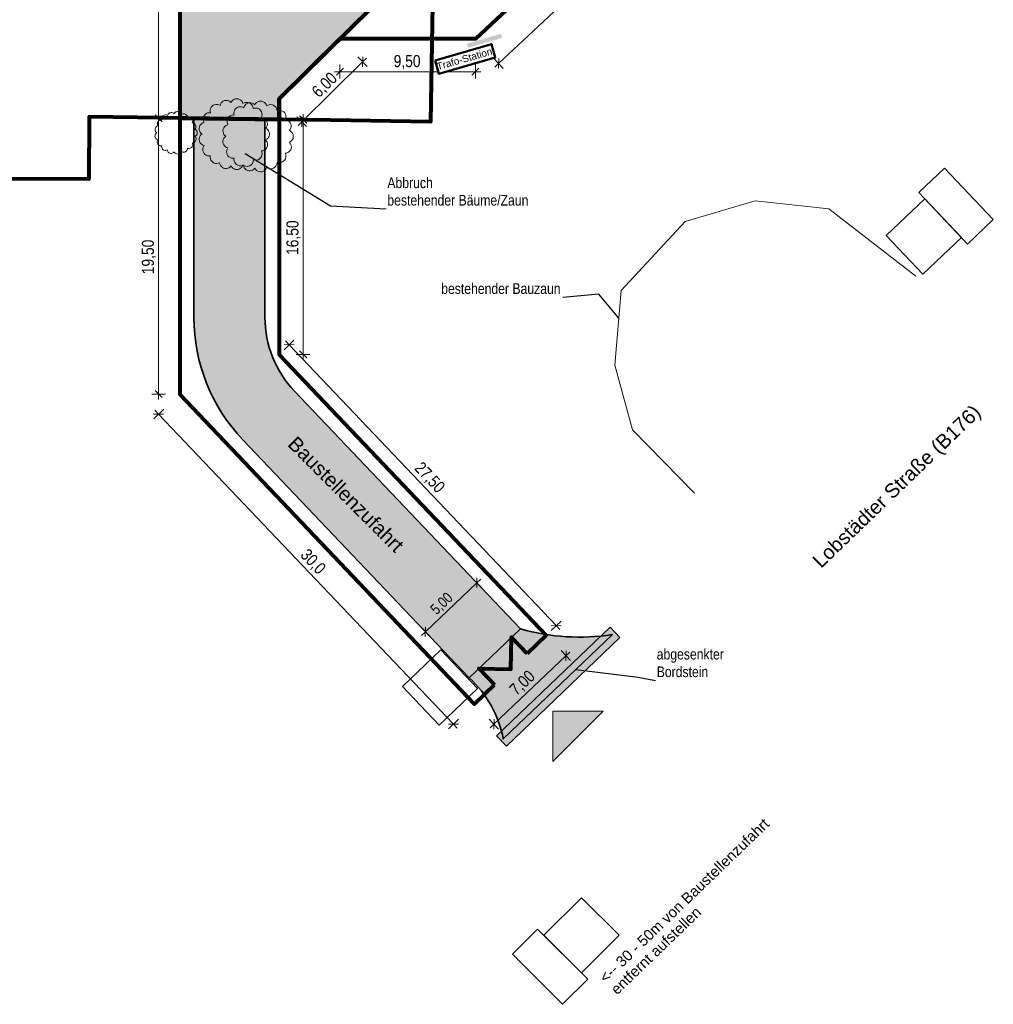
# Model space of a CAD drawing. Header units: metres. Extents: x -177922 to 5550634, y -507967 to 368279.
# Tile 18 of 125: x 39031 to 107619, y -121879 to -52498. Entities that reach past the tile are written whole.
import ezdxf

# ---------------------------------------------------------------- set-up
doc = ezdxf.new("R2010")
doc.units = ezdxf.units.M
doc.header["$LTSCALE"] = 0.05
doc.header["$XCLIPFRAME"] = 0
for name, color, linetype in [('A_1_Schraffuren', 7, 'Continuous'), ('A_6_BE_Bauzaun', 7, 'Continuous'), ('A_6_BE_Bemaßung', 7, 'Continuous'), ('A_6_BE_Bemaßung.2', 7, 'Continuous'), ('A_6_BE_Symbole', 7, 'Continuous'), ('A_6_BE_Text', 7, 'Continuous'), ('A_7_Flurstücksgrenze.Markierung', 7, 'Continuous')]:
    doc.layers.add(name, color=color, linetype=linetype)
doc.styles.add('ERSTELLTER_STIL_1', font='txt')
doc.styles.add('ERSTELLTER_STIL_2', font='ARIALN.TTF')
doc.styles.add('ERSTELLTER_STIL_3', font='arial.ttf')
doc.linetypes.add('Abbruch-2', pattern='A,0,[1,ARC_5_DOK_LP_BE_02_F_F Baustelleneinrichtung Aushub1.Shx,S=317.460317,R=0,X=0,Y=0],-40000,0', length=40000)
doc.linetypes.add('Dick', pattern='A,0,[3,ARC_5_DOK_LP_BE_02_F_F Baustelleneinrichtung Aushub1.Shx,S=103.174603,R=0,X=0,Y=0],-13000,0', length=13000)
doc.dimstyles.new('ERSTELLTER_STIL__11', dxfattribs={"dimtxt": 0.18, "dimasz": 18.24, "dimexe": 0.18, "dimexo": 0.0625, "dimgap": 0, "dimtad": 0, "dimtih": 1, "dimtoh": 1, "dimdec": 4, "dimzin": 0, "dimdsep": 46, "dimcen": 0.09, "dimadec": 0, "dimazin": 0, "dimtfac": 1, "dimtdec": 4, "dimtmove": 0, "dimatfit": 3, "dimldrblk": 'ARROWHEAD_11', "dimfxl": 1, "dimtolj": 1, "dimtzin": 0, "dimarcsym": 0})
doc.dimstyles.new('ERSTELLTER_STIL__12', dxfattribs={"dimtxt": 750, "dimasz": 475, "dimexe": 0.18, "dimexo": 500, "dimgap": 0, "dimtad": 1, "dimlfac": 0.001, "dimzin": 0, "dimdsep": 46, "dimtxsty": 'ERSTELLTER_STIL_1', "dimblk": 'ARROWHEAD_6', "dimblk1": 'ARROWHEAD_6', "dimblk2": 'ARROWHEAD_6', "dimcen": 0.09, "dimclrd": 1, "dimclre": 1, "dimclrt": 1, "dimazin": 0, "dimtfac": 1, "dimtdec": 4, "dimtmove": 2, "dimatfit": 3, "dimfxl": 1, "dimtolj": 1, "dimtzin": 0, "dimarcsym": 0})
doc.dimstyles.new('ERSTELLTER_STIL__17', dxfattribs={"dimtxt": 0.18, "dimasz": 91.2, "dimexe": 0.18, "dimexo": 0.0625, "dimgap": 0, "dimtad": 0, "dimtih": 1, "dimtoh": 1, "dimdec": 4, "dimzin": 0, "dimdsep": 46, "dimcen": 0.09, "dimadec": 0, "dimazin": 0, "dimtfac": 1, "dimtdec": 4, "dimtmove": 0, "dimatfit": 3, "dimldrblk": 'ARROWHEAD_11', "dimfxl": 1, "dimtolj": 1, "dimtzin": 0, "dimarcsym": 0})
doc.dimstyles.new('ERSTELLTER_STIL__2', dxfattribs={"dimtxt": 850, "dimasz": 475, "dimexe": 0.18, "dimexo": 500, "dimgap": 0, "dimtad": 1, "dimlfac": 0.001, "dimzin": 0, "dimdsep": 46, "dimtxsty": 'ERSTELLTER_STIL_1', "dimblk": 'ARROWHEAD_6', "dimblk1": 'ARROWHEAD_6', "dimblk2": 'ARROWHEAD_6', "dimcen": 0.09, "dimclrd": 5, "dimclre": 5, "dimclrt": 5, "dimazin": 0, "dimtfac": 1, "dimtdec": 4, "dimtmove": 0, "dimatfit": 3, "dimfxl": 1, "dimtolj": 1, "dimtzin": 0, "dimarcsym": 0})
doc.dimstyles.new('ERSTELLTER_STIL__8', dxfattribs={"dimtxt": 850, "dimasz": 475, "dimexe": 0.18, "dimexo": 500, "dimgap": 0, "dimtad": 1, "dimlfac": 0.001, "dimzin": 0, "dimdsep": 46, "dimtxsty": 'ERSTELLTER_STIL_1', "dimblk": 'ARROWHEAD_6', "dimblk1": 'ARROWHEAD_6', "dimblk2": 'ARROWHEAD_6', "dimcen": 0.09, "dimclrd": 5, "dimclre": 5, "dimclrt": 5, "dimazin": 0, "dimtfac": 1, "dimtdec": 4, "dimtmove": 2, "dimatfit": 3, "dimfxl": 1, "dimtolj": 1, "dimtzin": 0, "dimarcsym": 0})
doc.dimstyles.new('ERSTELLTER_STIL__9', dxfattribs={"dimtxt": 850, "dimasz": 475, "dimexe": 0.18, "dimexo": 500, "dimgap": 0, "dimtad": 1, "dimtih": 1, "dimtoh": 1, "dimlfac": 0.001, "dimzin": 0, "dimdsep": 46, "dimtxsty": 'ERSTELLTER_STIL_1', "dimblk": 'ARROWHEAD_6', "dimblk1": 'ARROWHEAD_6', "dimblk2": 'ARROWHEAD_6', "dimcen": 0.09, "dimclrd": 5, "dimclre": 5, "dimclrt": 5, "dimazin": 0, "dimtfac": 1, "dimtdec": 4, "dimtmove": 0, "dimatfit": 3, "dimfxl": 1, "dimtolj": 1, "dimtzin": 0, "dimarcsym": 0})
picture_1 = doc.add_image_def('image3.jpg', size_in_pixel=(600, 600))
picture_2 = doc.add_image_def('image4.jpg', size_in_pixel=(600, 600))
picture_3 = doc.add_image_def('image6.jpg', size_in_pixel=(800, 800))

# ---------------------------------------------------------------- blocks, each defined once
blk = doc.blocks.new('*D6')
at = {"layer": 'A_6_BE_Bemaßung', "color": 5, "linetype": 'Continuous', "lineweight": 18}
for p, q in [((49166, -80305), (48460, -80287)), ((49175, -79951), (48473, -80619)), ((48813, -80296), (48555, -80024)), ((69588, -102139), (48813, -80296)), ((69950, -101794), (69248, -102462)), ((69234, -102130), (69941, -102148)), ((69846, -102411), (69588, -102139))]:
    blk.add_line(p, q, dxfattribs=at)
at = {"layer": 'A_6_BE_Bemaßung', "color": 5, "lineweight": 18, "insert": (58642, -90384), "char_height": 850, "attachment_point": 7, "rotation": 313.56389, "style": 'ERSTELLTER_STIL_1'}
blk.add_mtext('\\A1;{\\pql;\\fSwis721 Cn BT|b0|i0|c0|p0;\\W1.000000;30,0}', dxfattribs=at)
blk = doc.blocks.new('ARROWHEAD_6')
at = {"color": 0, "linetype": 'Continuous', "lineweight": 0}
for p, q in [((0, 0), (-1, 0)), ((-0.5, -0.5), (0.5, 0.5))]:
    blk.add_line(p, q, dxfattribs=at)
blk = doc.blocks.new('*D7')
at = {"layer": 'A_6_BE_Bemaßung', "color": 5, "linetype": 'Continuous', "lineweight": 18}
for p, q in [((77832, -97660), (77165, -96959)), ((77500, -97674), (77518, -96967)), ((77509, -97321), (77781, -97062)), ((72437, -102145), (77509, -97321)), ((72760, -102485), (72093, -101783)), ((72446, -101792), (72428, -102498)), ((72165, -102403), (72437, -102145))]:
    blk.add_line(p, q, dxfattribs=at)
at = {"layer": 'A_6_BE_Bemaßung', "color": 5, "lineweight": 18, "insert": (74140, -100291), "char_height": 850, "attachment_point": 7, "rotation": 43.56389, "style": 'ERSTELLTER_STIL_1'}
blk.add_mtext('\\A1;{\\pql;\\fSwis721 Cn BT|b0|i0|c0|p0;\\W1.000000;7,00}', dxfattribs=at)
blk = doc.blocks.new('*D27')
at = {"layer": 'A_6_BE_Bemaßung', "color": 5, "linetype": 'Continuous', "lineweight": 18}
for p, q in [((49313, -59453), (48344, -59453)), ((48563, -59203), (49063, -59703)), ((48813, -78876), (48813, -59453)), ((49313, -78876), (48344, -78876)), ((48563, -78626), (49063, -79126)), ((48813, -79251), (48813, -78876))]:
    blk.add_line(p, q, dxfattribs=at)
at = {"layer": 'A_6_BE_Bemaßung', "color": 5, "lineweight": 18, "insert": (48643, -70435), "char_height": 850, "attachment_point": 7, "rotation": 90, "style": 'ERSTELLTER_STIL_1'}
blk.add_mtext('\\A1;{\\pql;\\fSwis721 Cn BT|b0|i0|c0|p0;\\W1.000000;19,50}', dxfattribs=at)
blk = doc.blocks.new('*D28')
at = {"layer": 'A_6_BE_Bemaßung', "color": 5, "linetype": 'Continuous', "lineweight": 18}
for p, q in [((49063, -35783), (48563, -35283)), ((48813, -35533), (48813, -35158)), ((49313, -35533), (48344, -35533)), ((48813, -59453), (48813, -35533)), ((49313, -59453), (48344, -59453)), ((48563, -59203), (49063, -59703))]:
    blk.add_line(p, q, dxfattribs=at)
at = {"layer": 'A_6_BE_Bemaßung', "color": 5, "lineweight": 18, "insert": (48410, -48530), "char_height": 850, "attachment_point": 7, "rotation": 90, "style": 'ERSTELLTER_STIL_1'}
blk.add_mtext('\\A1;{\\pql;\\fSwis721 Cn BT|b0|i0|c0|p0;\\W1.000000;24,00}', dxfattribs=at)
blk = doc.blocks.new('*D29')
at = {"layer": 'A_6_BE_Bemaßung', "color": 5, "linetype": 'Continuous', "lineweight": 18}
for p, q in [((57651, -75750), (58353, -75083)), ((58367, -75415), (57660, -75397)), ((57755, -75134), (58014, -75406)), ((58014, -75406), (76833, -95193)), ((76471, -95538), (77173, -94870)), ((76480, -95184), (77187, -95202)), ((76833, -95193), (77092, -95465))]:
    blk.add_line(p, q, dxfattribs=at)
at = {"layer": 'A_6_BE_Bemaßung', "color": 5, "lineweight": 18, "insert": (66671, -84262), "char_height": 850, "attachment_point": 7, "rotation": 313.56389, "style": 'ERSTELLTER_STIL_1'}
blk.add_mtext('\\A1;{\\pql;\\fSwis721 Cn BT|b0|i0|c0|p0;\\W1.000000;27,50}', dxfattribs=at)
blk = doc.blocks.new('*D30')
at = {"layer": 'A_6_BE_Bemaßung', "color": 5, "linetype": 'Continuous', "lineweight": 18}
for p, q in [((59467, -59533), (58498, -59533)), ((59248, -59783), (58748, -59283)), ((58998, -59533), (58998, -59158)), ((58998, -76079), (58998, -59533)), ((59467, -76079), (58498, -76079)), ((58748, -75829), (59248, -76329)), ((58998, -76454), (58998, -76079))]:
    blk.add_line(p, q, dxfattribs=at)
at = {"layer": 'A_6_BE_Bemaßung', "color": 5, "lineweight": 18, "insert": (58828, -69076), "char_height": 850, "attachment_point": 7, "rotation": 90, "style": 'ERSTELLTER_STIL_1'}
blk.add_mtext('\\A1;{\\pql;\\fSwis721 Cn BT|b0|i0|c0|p0;\\W1.000000;16,50}', dxfattribs=at)
blk = doc.blocks.new('*D33')
at = {"layer": 'A_6_BE_Bemaßung', "color": 5, "linetype": 'Continuous', "lineweight": 18}
for p, q in [((85580, -42889), (86242, -43596)), ((85910, -43608), (85933, -42901)), ((86195, -42998), (85922, -43254)), ((85922, -43254), (72766, -55587)), ((72424, -55222), (73087, -55929)), ((72778, -55233), (72755, -55940)), ((72766, -55587), (72493, -55843))]:
    blk.add_line(p, q, dxfattribs=at)
at = {"layer": 'A_6_BE_Bemaßung', "color": 5, "lineweight": 18, "insert": (78301, -50165), "char_height": 850, "attachment_point": 7, "rotation": 43.15079, "style": 'ERSTELLTER_STIL_1'}
blk.add_mtext('\\A1;{\\pql;\\fSwis721 Cn BT|b0|i0|c0|p0;\\W1.000000;16,50}', dxfattribs=at)
blk = doc.blocks.new('*D34')
at = {"layer": 'A_6_BE_Bemaßung', "color": 5, "linetype": 'Continuous', "lineweight": 18}
for p, q in [((61217, -56166), (61592, -56166)), ((61842, -55916), (61342, -56416)), ((61592, -56635), (61592, -55666)), ((61592, -56166), (71137, -56166)), ((70887, -56416), (71387, -55916)), ((71137, -56635), (71137, -55666)), ((71137, -56166), (71512, -56166))]:
    blk.add_line(p, q, dxfattribs=at)
at = {"layer": 'A_6_BE_Bemaßung', "color": 5, "lineweight": 18, "insert": (65376, -55996), "char_height": 850, "attachment_point": 7, "style": 'ERSTELLTER_STIL_1'}
blk.add_mtext('\\A1;{\\pql;\\fSwis721 Cn BT|b0|i0|c0|p0;\\W1.000000;9,50}', dxfattribs=at)
blk = doc.blocks.new('*D35')
at = {"layer": 'A_6_BE_Bemaßung', "color": 5, "linetype": 'Continuous', "lineweight": 18}
for p, q in [((63192, -55471), (58906, -59698)), ((62841, -55115), (63521, -55805)), ((63190, -55825), (63195, -55117)), ((63459, -55208), (63192, -55471)), ((58555, -59342), (59236, -60032)), ((58909, -59344), (58904, -60051)), ((58906, -59698), (58639, -59961))]:
    blk.add_line(p, q, dxfattribs=at)
at = {"layer": 'A_6_BE_Bemaßung', "color": 5, "lineweight": 18, "insert": (60226, -58157), "char_height": 850, "attachment_point": 7, "rotation": 44.60306, "style": 'ERSTELLTER_STIL_1'}
blk.add_mtext('\\A1;{\\pql;\\fSwis721 Cn BT|b0|i0|c0|p0;\\W1.000000;6,00}', dxfattribs=at)
blk = doc.blocks.new('*D47')
at = {"layer": 'A_6_BE_Bemaßung.2', "color": 1, "linetype": 'Continuous', "lineweight": 18}
for p, q in [((71237, -92178), (67614, -95624)), ((70893, -91816), (71560, -92518)), ((71229, -92532), (71246, -91825)), ((71509, -91920), (71237, -92178)), ((67270, -95262), (67937, -95964)), ((67614, -95624), (67343, -95882)), ((67623, -95271), (67606, -95977))]:
    blk.add_line(p, q, dxfattribs=at)
at = {"layer": 'A_6_BE_Bemaßung.2', "color": 1, "lineweight": 18, "insert": (68488, -94572), "char_height": 750, "attachment_point": 7, "rotation": 43.56395, "style": 'ERSTELLTER_STIL_1'}
blk.add_mtext('\\A1;{\\pql;\\fSwis721 Cn BT|b0|i0|c0|p0;\\W1.000000;5,00}', dxfattribs=at)
blk = doc.blocks.new('ARROWHEAD_11')
at = {"color": 0, "linetype": 'Continuous', "lineweight": 0}
blk.add_line((0, 0), (-1, 0), dxfattribs=at)
at = {"color": 0, "linetype": 'Continuous', "lineweight": 0, "const_width": 0.25, "flags": 128}
blk.add_lwpolyline([(-0.125, 0, 1), (0.125, 0, 1)], format="xyb", close=True, dxfattribs=at)

msp = doc.modelspace()

# ---------------------------------------------------------------- hatches: boundary and pattern name
at = {"layer": 'A_1_Schraffuren', "linetype": 'Continuous', "lineweight": 18}
for color, points in [(37, [(3106.197, -3270), (-18237.238, -3270), (-18223.17, -25576.683), (4649.911, -25547.225), (4641.47, -15173.355), (38256.996, -15145.457), (38256.996, -35543.461), (50303.296, -35533.453), (50303.296, -59432.715), (57306.16, -59532.542), (57306.16, -58075.159), (78626.2, -37025.117), (25824.615, 18327.038), (20034.313, 12806.855), (2100, 12806.855), (2100, 2283.801), (3099.999, 2284.916)]), (37, [(56306.16, -73481.955), (56306.16, -59518.287), (51306.88, -59447.021), (51306.16, -73481.612, 0.19240627), (54748.582, -82096.15), (70698.743, -98866.618), (74321.621, -95420.949), (58371.618, -78650.683, -0.192406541)]), (37, [(80781.625, -95823.951, -0.109460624), (74321.621, -95420.949), (70698.743, -98866.618, -0.16101462), (73096.828, -103180.009)]), (16, [(72627.421, -102967.967), (80626.661, -95310.917), (81318.148, -96033.306), (73318.907, -103690.356)]), (7, [(76593.254, -101226.856), (76593.254, -104762.39), (80128.788, -101226.856)])]:
    msp.add_hatch(color=color, dxfattribs=at).paths.add_polyline_path(points)
at = {"layer": 'A_1_Schraffuren', "linetype": 'Continuous', "lineweight": 50}
for points in [[(71737.004, -53841.766), (70536.436, -54189.813), (70619.967, -54477.95), (71820.535, -54129.902)], [(71820.535, -54129.902), (73021.103, -53781.855), (72937.572, -53493.719), (71737.004, -53841.766)]]:
    msp.add_hatch(color=140, dxfattribs=at).paths.add_polyline_path(points)

# ---------------------------------------------------------------- linework, layer by layer
at = {"layer": 'A_1_Schraffuren', "color": 1, "linetype": 'Continuous', "lineweight": 80, "flags": 128}
msp.add_lwpolyline([(3106.197, -3270), (-18237.238, -3270), (-18223.17, -25576.683), (4649.911, -25547.225), (4641.47, -15173.355), (38256.996, -15145.457), (38256.996, -35543.461), (50303.296, -35533.453), (50303.296, -59432.715), (57306.16, -59532.542), (57306.16, -58075.159), (78626.2, -37025.117), (25824.615, 18327.038), (20034.313, 12806.855), (2100, 12806.855), (2100, 2283.801), (3099.999, 2284.916)], close=True, dxfattribs=at)
at = {"layer": 'A_1_Schraffuren', "color": 40, "linetype": 'Continuous', "lineweight": 18, "flags": 128}
for points in [[(52024.721, -61372.028), (51973.364, -61455.829), (51941.426, -61548.772), (51930.429, -61646.437), (51940.9, -61744.165), (51972.335, -61837.287), (52023.236, -61921.361), (52091.175, -61992.378), (52172.914, -62046.952), (52264.551, -62082.479), (52361.717, -62097.27), (52459.772, -62090.607), (52449.856, -62192.777), (52463.349, -62294.538), (52499.557, -62390.593), (52556.586, -62475.947), (52631.481, -62546.147), (52720.335, -62597.554), (52818.522, -62627.486), (52920.944, -62634.387), (53022.262, -62617.895), (53117.208, -62578.871), (53137.4, -62674.675), (53177.841, -62763.848), (53236.607, -62842.158), (53310.92, -62905.906), (53397.266, -62952.072), (53491.549, -62978.471), (53589.312, -62983.852), (53685.924, -62967.964), (53776.815, -62931.55), (53857.67, -62876.346), (53924.68, -62804.954), (53977.304, -62887.522), (54046.54, -62956.746), (54129.114, -63009.365), (54221.112, -63042.872), (54318.18, -63055.691), (54415.722, -63047.211), (54509.124, -63017.836), (54593.958, -62968.955), (54666.211, -62902.884), (54722.469, -62822.744), (54760.056, -62732.338), (54846.131, -62788.271), (54942.642, -62823.244), (55044.57, -62835.432), (55146.602, -62824.204), (55243.44, -62790.143), (55330.041, -62735.029), (55401.892, -62661.714), (55455.264, -62574.028), (55487.371, -62476.526), (55496.55, -62374.287), (55591.675, -62398.997), (55689.898, -62402.457), (55786.531, -62384.517), (55876.963, -62346.027), (55956.88, -62288.822), (56022.472, -62215.63), (56070.61, -62129.941), (56099.001, -62035.844), (56106.283, -61937.831), (56092.112, -61840.582), (56057.165, -61748.718), (56152.409, -61735.911), (56242.756, -61703.167), (56324.098, -61651.991), (56392.713, -61584.716), (56445.477, -61504.396), (56479.989, -61414.707), (56494.67, -61319.741), (56488.847, -61223.818), (56462.792, -61131.319), (56417.69, -61046.456), (56355.597, -60973.113), (56439.144, -60926.883), (56511.058, -60864.075), (56568.098, -60787.498), (56607.696, -60700.609), (56628.08, -60607.331), (56628.317, -60511.844), (56608.401, -60418.462), (56569.231, -60331.381), (56512.573, -60254.528), (56440.969, -60191.355), (56357.656, -60144.713), (56418.43, -60062.776), (56459.185, -59969.256), (56477.825, -59868.955), (56473.395, -59767.036), (56446.13, -59668.729), (56397.416, -59579.095), (56329.77, -59502.737), (56246.657, -59443.575), (56152.358, -59404.661), (56051.713, -59387.978), (56089.761, -59294.732), (56106.114, -59195.367), (56099.961, -59094.849), (56071.611, -58998.219), (56022.484, -58910.313), (55955.032, -58835.53), (55872.641, -58777.621), (55779.435, -58739.482), (55680.084, -58723.03), (55579.566, -58729.082), (55482.903, -58757.339), (55468.893, -58660.25), (55434.175, -58568.508), (55380.407, -58486.472), (55310.139, -58418.029), (55226.705, -58366.44), (55134.082, -58334.156), (55036.654, -58322.704), (54939.067, -58332.641), (54845.955, -58363.484), (54761.732, -58413.773), (54726.744, -58319.124), (54671.546, -58234.659), (54598.911, -58164.609), (54512.498, -58112.506), (54416.645, -58080.974), (54316.172, -58071.589), (54216.143, -58084.822), (54121.569, -58120.019), (54037.217, -58175.403), (53967.33, -58248.183), (53915.417, -58334.715), (53841.966, -58269.697), (53756.172, -58222.141), (53662.119, -58194.302), (53564.256, -58187.51), (53467.255, -58202.082), (53375.711, -58237.325), (53293.981, -58291.568), (53225.949, -58362.227), (53174.84, -58445.951), (53143.09, -58538.765), (53053.334, -58493.094), (52955.675, -58468.53), (52854.992, -58466.295), (52756.339, -58486.512), (52664.648, -58528.16), (52584.512, -58589.156), (52519.954, -58666.441), (52474.197, -58756.149), (52449.534, -58853.788), (52447.2, -58954.463), (52467.319, -59053.142), (52365.326, -59050.896), (52265.45, -59071.671), (52172.818, -59114.416), (52092.2, -59176.924), (52027.727, -59255.985), (51982.726, -59347.541), (51959.496, -59446.876), (51959.236, -59548.894), (51981.965, -59648.344), (52026.512, -59740.12), (51936.002, -59770.524), (51853.936, -59819.342), (51784.024, -59884.372), (51729.403, -59962.691), (51692.536, -60050.769), (51675.084, -60144.648), (51677.834, -60240.087), (51700.659, -60332.807), (51742.529, -60418.623), (51801.565, -60493.664), (51875.104, -60554.568), (51800.502, -60615.142), (51740.462, -60690.183), (51697.726, -60776.256), (51674.237, -60869.441), (51671.075, -60965.483), (51688.378, -61060.012), (51725.353, -61148.716), (51780.321, -61227.535), (51850.777, -61292.891), (51933.497, -61341.802)], [(53702.431, -61533.973), (53651.074, -61617.775), (53619.136, -61710.717), (53608.139, -61808.383), (53618.61, -61906.11), (53650.045, -61999.233), (53700.946, -62083.307), (53768.885, -62154.323), (53850.624, -62208.897), (53942.261, -62244.425), (54039.427, -62259.216), (54137.482, -62252.552), (54127.566, -62354.723), (54141.059, -62456.484), (54177.267, -62552.538), (54234.296, -62637.892), (54309.191, -62708.093), (54398.045, -62759.5), (54496.232, -62789.432), (54598.654, -62796.333), (54699.972, -62779.84), (54794.918, -62740.817), (54815.11, -62836.62), (54855.551, -62925.793), (54914.317, -63004.104), (54988.63, -63067.852), (55074.976, -63114.018), (55169.259, -63140.417), (55267.022, -63145.798), (55363.634, -63129.91), (55454.525, -63093.496), (55535.38, -63038.292), (55602.39, -62966.9), (55655.014, -63049.467), (55724.25, -63118.692), (55806.824, -63171.31), (55898.822, -63204.817), (55995.89, -63217.636), (56093.432, -63209.157), (56186.834, -63179.782), (56271.668, -63130.9), (56343.921, -63064.829), (56400.179, -62984.689), (56437.766, -62894.283), (56523.841, -62950.217), (56620.352, -62985.19), (56722.28, -62997.378), (56824.312, -62986.149), (56921.15, -62952.088), (57007.751, -62896.974), (57079.602, -62823.659), (57132.974, -62735.973), (57165.081, -62638.472), (57174.26, -62536.233), (57269.385, -62560.942), (57367.608, -62564.403), (57464.241, -62546.463), (57554.673, -62507.972), (57634.59, -62450.767), (57700.182, -62377.576), (57748.321, -62291.887), (57776.711, -62197.789), (57783.993, -62099.777), (57769.822, -62002.527), (57734.875, -61910.664), (57830.119, -61897.857), (57920.466, -61865.113), (58001.808, -61813.937), (58070.423, -61746.662), (58123.187, -61666.341), (58157.699, -61576.653), (58172.38, -61481.686), (58166.557, -61385.764), (58140.502, -61293.265), (58095.4, -61208.402), (58033.307, -61135.059), (58116.854, -61088.829), (58188.768, -61026.02), (58245.808, -60949.444), (58285.406, -60862.555), (58305.79, -60769.277), (58306.027, -60673.79), (58286.111, -60580.408), (58246.941, -60493.327), (58190.283, -60416.474), (58118.679, -60353.3), (58035.366, -60306.659), (58096.14, -60224.722), (58136.895, -60131.202), (58155.535, -60030.901), (58151.105, -59928.982), (58123.84, -59830.675), (58075.126, -59741.04), (58007.48, -59664.683), (57924.367, -59605.521), (57830.068, -59566.606), (57729.423, -59549.923), (57767.471, -59456.678), (57783.824, -59357.313), (57777.671, -59256.795), (57749.321, -59160.164), (57700.194, -59072.259), (57632.742, -58997.476), (57550.351, -58939.567), (57457.145, -58901.427), (57357.794, -58884.976), (57257.276, -58891.028), (57160.613, -58919.285), (57146.603, -58822.196), (57111.885, -58730.454), (57058.117, -58648.417), (56987.849, -58579.975), (56904.415, -58528.386), (56811.792, -58496.101), (56714.364, -58484.65), (56616.777, -58494.586), (56523.665, -58525.43), (56439.442, -58575.719), (56404.454, -58481.07), (56349.256, -58396.604), (56276.621, -58326.555), (56190.208, -58274.452), (56094.355, -58242.92), (55993.882, -58233.534), (55893.853, -58246.768), (55799.279, -58281.964), (55714.927, -58337.349), (55645.04, -58410.129), (55593.127, -58496.661), (55519.676, -58431.642), (55433.882, -58384.086), (55339.829, -58356.248), (55241.966, -58349.456), (55144.965, -58364.027), (55053.421, -58399.271), (54971.691, -58453.514), (54903.659, -58524.173), (54852.55, -58607.897), (54820.8, -58700.711), (54731.044, -58655.04), (54633.385, -58630.475), (54532.702, -58628.241), (54434.049, -58648.458), (54342.358, -58690.105), (54262.222, -58751.101), (54197.664, -58828.387), (54151.907, -58918.095), (54127.244, -59015.734), (54124.91, -59116.408), (54145.029, -59215.087), (54043.036, -59212.841), (53943.16, -59233.617), (53850.528, -59276.362), (53769.91, -59338.869), (53705.437, -59417.93), (53660.436, -59509.487), (53637.206, -59608.822), (53636.946, -59710.84), (53659.675, -59810.29), (53704.222, -59902.066), (53613.712, -59932.469), (53531.646, -59981.288), (53461.734, -60046.318), (53407.113, -60124.637), (53370.246, -60212.715), (53352.794, -60306.593), (53355.544, -60402.033), (53378.369, -60494.753), (53420.239, -60580.569), (53479.275, -60655.61), (53552.814, -60716.514), (53478.212, -60777.088), (53418.172, -60852.129), (53375.436, -60938.202), (53351.947, -61031.386), (53348.785, -61127.429), (53366.088, -61221.958), (53403.063, -61310.661), (53458.031, -61389.48), (53528.487, -61454.837), (53611.207, -61503.748)], [(48773.926, -60952.754), (48743.112, -61003.035), (48723.949, -61058.8), (48717.351, -61117.4), (48723.633, -61176.036), (48742.494, -61231.91), (48773.035, -61282.354), (48813.798, -61324.964), (48862.841, -61357.708), (48917.824, -61379.025), (48976.123, -61387.9), (49034.956, -61383.901), (49029.007, -61445.204), (49037.103, -61506.26), (49058.828, -61563.893), (49093.045, -61615.105), (49137.982, -61657.226), (49191.294, -61688.07), (49250.206, -61706.029), (49311.66, -61710.17), (49372.45, -61700.274), (49429.418, -61676.86), (49441.533, -61734.342), (49465.798, -61787.846), (49501.058, -61834.832), (49545.645, -61873.081), (49597.453, -61900.781), (49654.023, -61916.62), (49712.681, -61919.849), (49770.648, -61910.316), (49825.182, -61888.467), (49873.695, -61855.345), (49913.902, -61812.51), (49945.476, -61862.05), (49987.018, -61903.585), (50036.562, -61935.156), (50091.76, -61955.26), (50150.001, -61962.952), (50208.526, -61957.864), (50264.568, -61940.239), (50315.468, -61910.91), (50358.82, -61871.268), (50392.575, -61823.184), (50415.127, -61768.94), (50466.772, -61802.5), (50524.678, -61823.484), (50585.835, -61830.797), (50647.054, -61824.06), (50705.157, -61803.623), (50757.118, -61770.555), (50800.228, -61726.566), (50832.251, -61673.954), (50851.516, -61615.453), (50857.024, -61554.11), (50914.098, -61568.935), (50973.032, -61571.012), (51031.012, -61560.248), (51085.271, -61537.153), (51133.221, -61502.83), (51172.576, -61458.915), (51201.46, -61407.502), (51218.494, -61351.044), (51222.863, -61292.236), (51214.361, -61233.886), (51193.392, -61178.768), (51250.539, -61171.084), (51304.747, -61151.438), (51353.552, -61120.732), (51394.721, -61080.367), (51426.38, -61032.175), (51447.087, -60978.362), (51455.896, -60921.382), (51452.401, -60863.828), (51436.769, -60808.329), (51409.707, -60757.411), (51372.452, -60713.405), (51422.58, -60685.667), (51465.728, -60647.982), (51499.952, -60602.036), (51523.711, -60549.903), (51535.941, -60493.936), (51536.084, -60436.644), (51524.134, -60380.615), (51500.632, -60328.366), (51466.637, -60282.254), (51423.675, -60244.35), (51373.687, -60216.365), (51410.151, -60167.203), (51434.604, -60111.091), (51445.788, -60050.91), (51443.13, -59989.759), (51426.772, -59930.775), (51397.543, -59876.994), (51356.955, -59831.18), (51307.088, -59795.683), (51250.508, -59772.334), (51190.121, -59762.324), (51212.95, -59706.377), (51222.762, -59646.758), (51219.07, -59586.447), (51202.06, -59528.469), (51172.584, -59475.725), (51132.113, -59430.856), (51082.678, -59396.11), (51026.754, -59373.226), (50967.144, -59363.355), (50906.833, -59366.987), (50848.835, -59383.941), (50840.429, -59325.687), (50819.598, -59270.642), (50787.338, -59221.42), (50745.177, -59180.355), (50695.116, -59149.402), (50639.542, -59130.031), (50581.086, -59123.16), (50522.534, -59129.122), (50466.666, -59147.628), (50416.133, -59177.801), (50395.14, -59121.012), (50362.021, -59070.333), (50318.44, -59028.303), (50266.592, -58997.041), (50209.08, -58978.122), (50148.797, -58972.491), (50088.779, -58980.431), (50032.035, -59001.549), (49981.424, -59034.779), (49939.491, -59078.447), (49908.343, -59130.366), (49864.273, -59091.355), (49812.797, -59062.822), (49756.364, -59046.119), (49697.647, -59042.044), (49639.447, -59050.786), (49584.52, -59071.932), (49535.482, -59104.478), (49494.663, -59146.874), (49463.998, -59197.108), (49444.947, -59252.797), (49391.094, -59225.394), (49332.499, -59210.655), (49272.088, -59209.315), (49212.897, -59221.445), (49157.882, -59246.433), (49109.801, -59283.031), (49071.066, -59329.402), (49043.611, -59383.227), (49028.813, -59441.81), (49027.413, -59502.215), (49039.485, -59561.422), (48978.289, -59560.075), (48918.363, -59572.54), (48862.784, -59598.187), (48814.413, -59635.692), (48775.729, -59683.128), (48748.729, -59738.062), (48734.791, -59797.663), (48734.635, -59858.874), (48748.272, -59918.544), (48775.001, -59973.61), (48720.694, -59991.852), (48671.455, -60021.143), (48629.508, -60060.16), (48596.735, -60107.152), (48574.615, -60159.999), (48564.144, -60216.326), (48565.794, -60273.59), (48579.489, -60329.222), (48604.61, -60380.711), (48640.032, -60425.736), (48684.156, -60462.278), (48639.394, -60498.623), (48603.37, -60543.647), (48577.729, -60595.291), (48563.636, -60651.202), (48561.739, -60708.827), (48572.12, -60765.545), (48594.305, -60818.767), (48627.286, -60866.058), (48669.56, -60905.272), (48719.191, -60934.619)]]:
    msp.add_lwpolyline(points, close=True, dxfattribs=at)
at = {"layer": 'A_1_Schraffuren', "color": 1, "linetype": 'Continuous', "lineweight": 35, "flags": 128}
for points in [[(56306.16, -73481.955), (56306.16, -59518.287), (51306.88, -59447.021), (51306.16, -73481.612, 0.19240627), (54748.582, -82096.15), (70698.743, -98866.618), (74321.621, -95420.949), (58371.618, -78650.683, -0.192406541)], [(80781.625, -95823.951, -0.109460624), (74321.621, -95420.949), (70698.743, -98866.618, -0.16101462), (73096.828, -103180.009)]]:
    msp.add_lwpolyline(points, format="xyb", close=True, dxfattribs=at)
at = {"layer": 'A_1_Schraffuren', "color": 1, "linetype": 'Continuous', "lineweight": 18, "flags": 128}
msp.add_lwpolyline([(72627.421, -102967.967), (80626.661, -95310.917), (81318.148, -96033.306), (73318.907, -103690.356)], close=True, dxfattribs=at)
at = {"layer": 'A_1_Schraffuren', "color": 7, "linetype": 'Continuous', "lineweight": 18, "flags": 128}
msp.add_lwpolyline([(76593.254, -101226.856), (76593.254, -104762.39), (80128.788, -101226.856)], close=True, dxfattribs=at)
at = {"layer": 'A_6_BE_Bauzaun', "color": 5, "linetype": 'Abbruch-2', "lineweight": 80}
for points in [[(14649.037, -15165.057), (22930.307, -15158.177), (23710.498, -13316.628), (38248.146, -13316.628), (38265.093, -35543.454), (50286.288, -35533.467), (50306.16, -59452.944)], [(83325.846, -40503.007), (84292.181, -41516.02), (71136.873, -53848.434), (61591.86, -53848.434), (57306.16, -58075.159), (57306.16, -76078.595), (76125.703, -95866.015), (74790.694, -97162.265)], [(50306.16, -59452.944), (50306.16, -78875.837), (71080.814, -100718.919), (72471.954, -99367.587)], [(72471.954, -99367.587), (71369.293, -98208.217), (73631.324, -98264.926), (73688.034, -96002.895), (74790.694, -97162.265)]]:
    msp.add_lwpolyline(points, dxfattribs=at)
at = {"layer": 'A_6_BE_Bauzaun', "color": 7, "linetype": 'Abbruch-2', "lineweight": 18}
msp.add_lwpolyline([(102165.779, -70578.409), (96040.692, -65823.229), (90840.086, -65258.822), (85921.683, -66710.154), (81406.427, -71569.309), (80962.065, -76842.077), (82205.221, -81398.207), (86561.912, -85849.76)], dxfattribs=at)
at = {"layer": 'A_7_Flurstücksgrenze.Markierung', "color": 1, "linetype": 'Dick', "lineweight": 80}
msp.add_lwpolyline([(-89008.11, -36343.741), (-66970.528, -36324.141), (-68047.831, -4519.755), (-83333.799, 1773.688), (-80818.262, 7894.672), (-73649.013, 15707.673), (-52895.296, 32412.083), (-38845.504, 43718.748), (-32745.271, 48959.252), (-15450.972, 63825.67), (-2550.082, 50385.003), (14074.983, 33064.659), (26516.765, 20107.269), (38980.019, 7120.673), (51439.777, -5870.578), (65935.678, -20985.255), (80791.313, -36454.763), (68150.792, -48670.295), (67970.899, -59684.698), (60936.328, -59584.291), (43920.166, -59341.721), (43906.558, -63727.372), (-105386.275, -63717.551)], dxfattribs=at)

# ---------------------------------------------------------------- texts
at = {"layer": 'A_6_BE_Text', "color": 40, "linetype": 'Continuous', "lineweight": 18, "insert": (64931.686, -65605.8), "char_height": 750, "attachment_point": 7, "line_spacing_factor": 0.984149, "style": 'ERSTELLTER_STIL_2'}
msp.add_mtext('\\A1;{\\pql;\\fArial Narrow|b0|i0|c0|p0;\\W1.000000;Abbruch\\P\\pql;\\fArial Narrow|b0|i0|c0|p0;\\W1.000000;bestehender Bäume\\fArial Narrow|b0|i0|c0|p0;\\W1.000000;/Zaun}', dxfattribs=at)
at = {"layer": 'A_6_BE_Text', "color": 7, "linetype": 'Continuous', "lineweight": 18, "insert": (68725.856, -71833.591), "char_height": 750, "attachment_point": 7, "style": 'ERSTELLTER_STIL_2'}
msp.add_mtext('\\A1;{\\pql;\\fArial Narrow|b0|i0|c0|p0;\\W1.000000;bestehender Bauzaun}', dxfattribs=at)
at = {"layer": 'A_6_BE_Text', "color": 7, "linetype": 'Continuous', "lineweight": 18, "char_height": 1000, "attachment_point": 7, "style": 'ERSTELLTER_STIL_3'}
for s, insert, rotation in [('\\A1;{\\pql;\\fArial|b0|i0|c0|p0;\\W1.000000;Lobstädter Straße (B176)}', (95687.154, -91418.956), 43.96186366), ('\\A1;{\\pql;\\fArial|b0|i0|c0|p0;\\W1.000000;Baustellenzufahrt}', (57839.114, -82491.173), 315)]:
    msp.add_mtext(s, dxfattribs=dict(at, insert=insert, rotation=rotation))
at = {"layer": 'A_6_BE_Text', "color": 1, "linetype": 'Continuous', "lineweight": 18, "insert": (83907.432, -98834.274), "char_height": 750, "attachment_point": 7, "line_spacing_factor": 0.994259, "style": 'ERSTELLTER_STIL_2'}
msp.add_mtext('\\A1;{\\pql;\\fArial Narrow|b0|i0|c0|p0;\\W1.000000;abgesenkter \\P\\pql;\\fArial Narrow|b0|i0|c0|p0;\\W1.000000;Bordstein}', dxfattribs=at)
at = {"layer": 'A_6_BE_Text', "color": 7, "linetype": 'Continuous', "lineweight": 18, "insert": (81126.005, -121261.827), "char_height": 750, "width": 16065.55075, "attachment_point": 7, "rotation": 43.96186366, "line_spacing_factor": 0.924046, "style": 'ERSTELLTER_STIL_3'}
msp.add_mtext('\\A1;{\\pql;\\fArial|b0|i0|c0|p0;\\W1.000000;<\\fArial|b0|i0|c0|p0;\\W1.000000;-\\fArial|b0|i0|c0|p0;\\W1.000000;- 30 - 50m von Baustellenzufahrt entfernt aufstellen}', dxfattribs=at)

# ---------------------------------------------------------------- dimensions: what is measured, and where the dimension line sits
at = {"layer": 'A_6_BE_Bemaßung', "color": 5, "linetype": 'Continuous', "lineweight": 18}
for base, p1, p2, angle, text, dimstyle, picture, middle, turn in [((48813.048, -35533.467), (50306.16, -59452.944), (50286.288, -35533.467), 90, '24,00', 'ERSTELLTER_STIL__8', '*D28', (47984.745, -47106.647), 90), ((72766.338, -55586.628), (84292.181, -41516.02), (71136.873, -53848.434), 223.15079435, '16,50', 'ERSTELLTER_STIL__2', '*D33', (79048.868, -48881.52), 43.15079435), ((58906.436, -59697.764), (61591.86, -53848.434), (57306.16, -58075.159), 224.6030553, '6,00', 'ERSTELLTER_STIL__2', '*D35', (60711.256, -57082.093), 44.6030553), ((48813.048, -59452.944), (50306.16, -78875.837), (50306.16, -59452.944), 90, '19,50', 'ERSTELLTER_STIL__2', '*D27', (48218.048, -69011.136), 90), ((58997.896, -59532.542), (57306.16, -76078.595), (57306.16, -59532.542), 90, '16,50', 'ERSTELLTER_STIL__2', '*D30', (58402.896, -67652.314), 90), ((76833.109, -95193.211), (57306.16, -76078.595), (76125.703, -95866.015), 313.56389439, '27,50', 'ERSTELLTER_STIL__2', '*D29', (67960.096, -85000.498), 313.56389439), ((48813.048, -80295.916), (71080.814, -100718.919), (50306.16, -78875.837), 133.56389439, '30,0', 'ERSTELLTER_STIL__2', '*D6', (59708.732, -90888.591), 313.56389439)]:
    dim = msp.add_linear_dim(base=base, p1=p1, p2=p2, angle=angle, text=text, dimstyle=dimstyle, dxfattribs=at)
    dim.commit()
    dim.dimension.update_dxf_attribs({"geometry": picture, "text_midpoint": middle, "dimtype": 160, "text_rotation": turn})
dim = msp.add_linear_dim(base=(71136.873, -56166.388), p1=(61591.86, -53848.434), p2=(71136.873, -53848.434), text='9,50', dimstyle='ERSTELLTER_STIL__9', dxfattribs=at)
dim.commit()
dim.dimension.update_dxf_attribs({"geometry": '*D34', "text_midpoint": (66476.409, -55571.388), "dimtype": 160})
dim = msp.add_linear_dim(base=(77509.358, -97320.831), p1=(71080.814, -100718.919), p2=(76125.703, -95866.015), angle=43.56389058, dimstyle='ERSTELLTER_STIL__2', dxfattribs=at)
dim.commit()
dim.dimension.update_dxf_attribs({"geometry": '*D7', "text_midpoint": (74644.371, -99224.545), "dimtype": 160, "text_rotation": 43.56389058})
at = {"layer": 'A_6_BE_Bemaßung.2', "color": 1, "linetype": 'Continuous', "lineweight": 18}
dim = msp.add_linear_dim(base=(67614.392, -95623.956), p1=(70731.752, -91646.464), p2=(67545.572, -95551.596), angle=223.5639544, dimstyle='ERSTELLTER_STIL__12', dxfattribs=at)
dim.commit()
dim.dimension.update_dxf_attribs({"geometry": '*D47', "text_midpoint": (68933.087, -93631.521), "dimtype": 160, "text_rotation": 43.5639544})

# ---------------------------------------------------------------- pictures from other files: only their frames are drawn
at = {"layer": 'A_6_BE_Symbole', "linetype": 'Continuous', "lineweight": 0}
image = msp.add_image(picture_2, insert=(107619.307, -66587.767), size_in_units=(5000, 2500), rotation=133.40660142, dxfattribs=at)
image.set_boundary_path([(-0.5, -0.5), (599.5, 599.5)])
image = msp.add_image(picture_1, insert=(105373.586, -67851.635), size_in_units=(3750, 3750), rotation=133.40660142, dxfattribs=at)
image.set_boundary_path([(-0.5, -0.5), (599.5, 599.5)])
image = msp.add_image(picture_3, insert=(68707.821, -96908.631), size_in_units=(3750, 3750), rotation=-136.43610561, dxfattribs=at)
image.set_boundary_path([(-0.5, -0.5), (799.5, 799.5)])
image = msp.add_image(picture_1, insert=(75951.818, -117017.649), size_in_units=(3750, 3750), rotation=-45, dxfattribs=at)
image.set_boundary_path([(-0.5, -0.5), (599.5, 599.5)])
image = msp.add_image(picture_2, insert=(73742.109, -118343.474), size_in_units=(5000, 2500), rotation=-45, dxfattribs=at)
image.set_boundary_path([(-0.5, -0.5), (599.5, 599.5)])

# ---------------------------------------------------------------- leaders
at = {"layer": 'A_6_BE_Text', "color": 40, "linetype": 'Continuous', "lineweight": 18, "annotation_type": 0, "has_hookline": 1, "hookline_direction": 0, "text_width": 9825.826}
msp.add_leader([(54917.172, -61932.99), (60922.197, -65605.8), (64851.686, -65836.04)], dimstyle='ERSTELLTER_STIL__17', dxfattribs=at)
at = {"layer": 'A_6_BE_Text', "color": 7, "linetype": 'Continuous', "lineweight": 18, "annotation_type": 0, "has_hookline": 1, "hookline_direction": 1, "text_width": 8298.048}
msp.add_leader([(81241.299, -73528.711), (79841.205, -71833.591), (77302.816, -72063.836)], dimstyle='ERSTELLTER_STIL__11', dxfattribs=at)
at = {"layer": 'A_6_BE_Text', "color": 1, "linetype": 'Continuous', "lineweight": 18, "annotation_type": 0, "has_hookline": 1, "hookline_direction": 0, "text_width": 4713.964}
msp.add_leader([(78209.279, -98286.258), (82592.209, -98834.274), (83827.432, -99064.514)], dimstyle='ERSTELLTER_STIL__11', dxfattribs=at)

# ---------------------------------------------------------------- next in the draw order: wipeouts: each hides what was drawn before it
at = {"color": 7, "linetype": 'Continuous', "lineweight": 18, "ltscale": 358117.019473}
msp.add_wipeout([(68288.972, -55371.559), (72261.421, -54219.937), (72535.881, -55166.671), (68563.433, -56318.293)], dxfattribs=at).dxf.layer = 'A_6_BE_Text'

# ---------------------------------------------------------------- next in the draw order: linework, layer by layer
at = {"layer": 'A_6_BE_Text', "color": 140, "linetype": 'Continuous', "lineweight": 50, "flags": 128}
msp.add_lwpolyline([(68288.972, -55371.559), (72261.421, -54219.937), (72535.881, -55166.671), (68563.433, -56318.293)], close=True, dxfattribs=at)

# ---------------------------------------------------------------- next in the draw order: texts
at = {"layer": 'A_6_BE_Text', "color": 7, "linetype": 'Continuous', "lineweight": 18, "insert": (68419.413, -55821.504), "char_height": 500, "attachment_point": 4, "rotation": 16.16699509, "style": 'ERSTELLTER_STIL_3'}
msp.add_mtext('\\A1;{\\pql;\\fArial|b0|i0|c0|p0;\\W1.000000;Trafo\\fArial|b0|i0|c0|p0;\\W1.000000;-Station}', dxfattribs=at)

doc.saveas('drawing.dxf')
